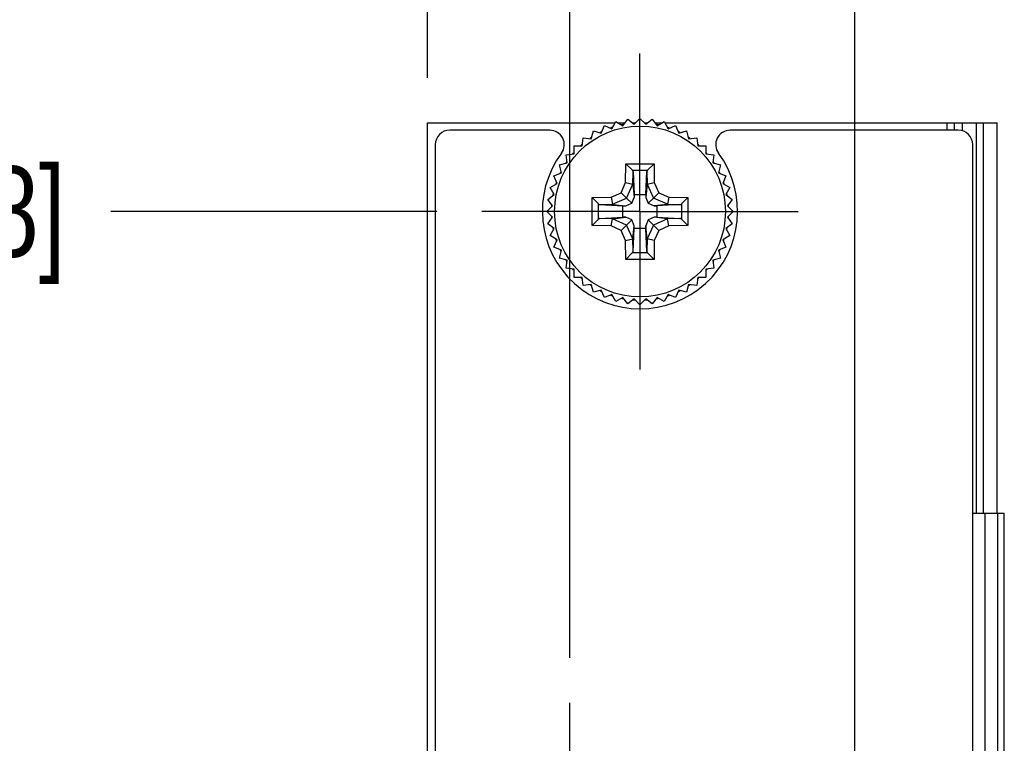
# Model space of a CAD drawing. Header units: inches. Extents: x 0.2 to 16.8, y 0.2 to 10.8.
# Tile 9 of 37: x 4.6 to 6, y 7.7 to 8.7. Entities that reach past the tile are written whole.
import ezdxf

# ---------------------------------------------------------------- set-up
doc = ezdxf.new("R2010")
doc.units = ezdxf.units.IN
doc.header["$LTSCALE"] = 0.935
doc.header["$MEASUREMENT"] = 0
doc.linetypes.add('CENTER', pattern=[0.6, 0.375, -0.075, 0.075, -0.075])
doc.layers.get('0').update_dxf_attribs({"linetype": 'CONTINUOUS'})
doc.layers.add('02___PRT_ALL_AXES', color=7, linetype='CONTINUOUS')
doc.layers.add('DIMENSIONS', color=7, linetype='CONTINUOUS')
doc.styles.get("Standard").update_dxf_attribs({"font": 'txt', "width": 0.8})
doc.dimstyles.new('DIMSTYLE_1', dxfattribs={"dimtxt": 0.125, "dimasz": 0.18, "dimexe": 0.18, "dimexo": 0.0625, "dimgap": 0.09, "dimtad": 0, "dimtih": 1, "dimtoh": 1, "dimdec": 3, "dimzin": 4, "dimdsep": 46, "dimtxsty": 'STANDARD', "dimblk": '_FILLED', "dimblk1": '_FILLED', "dimblk2": '_FILLED', "dimcen": 0.09, "dimadec": 0, "dimazin": 0, "dimtp": 0.001, "dimtm": 0.001, "dimtfac": 1, "dimtdec": 3, "dimtofl": 0, "dimtmove": 0, "dimatfit": 3, "dimldrblk": '_FILLED', "dimfxl": 1, "dimtolj": 1, "dimtzin": 4, "dimarcsym": 0})

# ---------------------------------------------------------------- blocks, each defined once
blk = doc.blocks.new('*D7')
at = {"layer": 'DIMENSIONS', "color": 2, "linetype": 'CONTINUOUS'}
blk.add_line((5.1952, 8.3987), (4.7447, 8.3987), dxfattribs=at)
at = {"layer": 'DIMENSIONS', "color": 2, "linetype": 'CONTINUOUS', "insert": (4.6822, 8.4612), "char_height": 0.125, "width": 1.425, "attachment_point": 3, "line_spacing_factor": 0.9}
blk.add_mtext('4.822{\\Ftxt.shx;\\W1.000000;\\H0.125000; }[122.48]', dxfattribs=at)
blk = doc.blocks.new('_FILLED')
at = {"color": 0, "linetype": 'BYBLOCK'}
blk.add_solid([(0, 0), (-1, 0.1736), (-1, -0.1736)], dxfattribs=at)
blk = doc.blocks.new('*D17')
at = {"layer": 'DIMENSIONS', "color": 2, "linetype": 'CONTINUOUS'}
blk.add_line((5.7731, 7.5016), (5.7731, 8.9649), dxfattribs=at)
at = {"layer": 'DIMENSIONS', "color": 2, "linetype": 'CONTINUOUS', "insert": (5.7106, 9.0274), "char_height": 0.125, "width": 1.425, "attachment_point": 1, "rotation": 90, "line_spacing_factor": 0.9}
blk.add_mtext('4X .297{\\Ftxt.shx;\\W1.000000;\\H0.125000; }[7.54]', dxfattribs=at)
blk = doc.blocks.new('*D18')
at = {"layer": 'DIMENSIONS', "color": 2, "linetype": 'CONTINUOUS'}
blk.add_line((5.3792, 7.7817), (5.3792, 8.9649), dxfattribs=at)
at = {"layer": 'DIMENSIONS', "color": 2, "linetype": 'CONTINUOUS', "insert": (5.3167, 9.0274), "char_height": 0.125, "width": 1.425, "attachment_point": 1, "rotation": 90, "line_spacing_factor": 0.9}
blk.add_mtext('5X .097{\\Ftxt.shx;\\W1.000000;\\H0.125000; }[2.46]', dxfattribs=at)
blk = doc.blocks.new('*D19')
at = {"layer": 'DIMENSIONS', "color": 2, "linetype": 'CONTINUOUS'}
blk.add_line((5.1822, 8.5837), (5.1822, 8.9649), dxfattribs=at)
at = {"layer": 'DIMENSIONS', "color": 2, "linetype": 'CONTINUOUS', "insert": (5.1197, 9.0274), "char_height": 0.125, "width": 1.225, "attachment_point": 1, "rotation": 90, "line_spacing_factor": 0.9}
blk.add_mtext('-.294{\\Ftxt.shx;\\W1.000000;\\H0.125000; }[7.47]', dxfattribs=at)

msp = doc.modelspace()

# ---------------------------------------------------------------- linework, layer by layer
at = {"color": 7, "linetype": 'CONTINUOUS'}
for p, q in [((5.4373, 8.5133), (5.4429, 8.523)), ((5.4429, 8.523), (5.4526, 8.5174)), ((5.4526, 8.5174), (5.4594, 8.5263)), ((5.4594, 8.5263), (5.4683, 8.5195)), ((5.4683, 8.5195), (5.4762, 8.5274)), ((5.4762, 8.5274), (5.4841, 8.5195)), ((5.4841, 8.5195), (5.493, 8.5263)), ((5.493, 8.5263), (5.4998, 8.5174)), ((5.4998, 8.5174), (5.5095, 8.523)), ((5.5095, 8.523), (5.5151, 8.5133)), ((5.1822, 3.4542), (5.1822, 8.5212)), ((5.1822, 8.5212), (5.4418, 8.5212)), ((5.3515, 8.5112), (5.2132, 8.5112)), ((5.4089, 8.4994), (5.4118, 8.5102)), ((5.4118, 8.5102), (5.4226, 8.5073)), ((5.4226, 8.5073), (5.4269, 8.5176)), ((5.4269, 8.5176), (5.4373, 8.5133)), ((5.4461, 8.5212), (5.4554, 8.5212)), ((5.4661, 8.5212), (5.47, 8.5212)), ((5.4824, 8.5212), (5.4863, 8.5212)), ((5.4969, 8.5212), (5.5063, 8.5212)), ((5.5106, 8.5212), (5.9702, 8.5212)), ((5.5151, 8.5133), (5.5255, 8.5176)), ((5.5255, 8.5176), (5.5297, 8.5073)), ((5.5297, 8.5073), (5.5406, 8.5102)), ((5.5406, 8.5102), (5.5435, 8.4994)), ((5.9162, 8.5112), (5.6009, 8.5112)), ((5.9217, 8.5212), (5.9217, 8.5112)), ((5.9702, 7.9817), (5.9702, 8.5212)), ((5.3964, 8.4897), (5.3978, 8.5008)), ((5.3978, 8.5008), (5.4089, 8.4994)), ((5.5435, 8.4994), (5.5546, 8.5008)), ((5.5546, 8.5008), (5.556, 8.4897)), ((5.1932, 8.4912), (5.1932, 3.4842)), ((5.3852, 8.4785), (5.3852, 8.4897)), ((5.3852, 8.4897), (5.3964, 8.4897)), ((5.556, 8.4897), (5.5672, 8.4897)), ((5.5672, 8.4897), (5.5672, 8.4785)), ((5.9362, 7.3577), (5.9362, 8.4912)), ((5.3741, 8.4771), (5.3852, 8.4785)), ((5.3755, 8.466), (5.3741, 8.4771)), ((5.5672, 8.4785), (5.5783, 8.4771)), ((5.5783, 8.4771), (5.5769, 8.466)), ((5.3647, 8.4631), (5.3755, 8.466)), ((5.3676, 8.4522), (5.3647, 8.4631)), ((5.4568, 8.4649), (5.4657, 8.4559)), ((5.4867, 8.4559), (5.4956, 8.4649)), ((5.5769, 8.466), (5.5877, 8.4631)), ((5.5877, 8.4631), (5.5848, 8.4522)), ((5.3573, 8.448), (5.3676, 8.4522)), ((5.3615, 8.4376), (5.3573, 8.448)), ((5.4666, 8.454), (5.4683, 8.4222)), ((5.4841, 8.4222), (5.4858, 8.454)), ((5.5848, 8.4522), (5.5951, 8.448)), ((5.5951, 8.448), (5.5909, 8.4376)), ((5.3518, 8.432), (5.3615, 8.4376)), ((5.3574, 8.4223), (5.3518, 8.432)), ((5.4563, 8.4387), (5.4662, 8.4365)), ((5.4662, 8.4365), (5.4663, 8.4364)), ((5.4663, 8.4364), (5.4683, 8.4183)), ((5.4861, 8.4364), (5.4841, 8.4183)), ((5.4861, 8.4364), (5.4862, 8.4365)), ((5.4862, 8.4365), (5.496, 8.4387)), ((5.5909, 8.4376), (5.6006, 8.432)), ((5.6006, 8.432), (5.595, 8.4223)), ((5.3486, 8.4155), (5.3574, 8.4223)), ((5.3554, 8.4066), (5.3486, 8.4155)), ((5.4099, 8.4181), (5.4189, 8.4092)), ((5.4362, 8.4185), (5.4383, 8.4087)), ((5.4501, 8.4248), (5.4576, 8.4173)), ((5.4576, 8.4173), (5.4647, 8.4102)), ((5.4647, 8.4102), (5.4683, 8.4183)), ((5.4683, 8.4222), (5.4683, 8.4183)), ((5.4683, 8.4222), (5.4841, 8.4222)), ((5.4841, 8.4222), (5.4841, 8.4183)), ((5.4841, 8.4183), (5.4877, 8.4102)), ((5.4948, 8.4173), (5.4877, 8.4102)), ((5.5023, 8.4248), (5.4948, 8.4173)), ((5.5162, 8.4185), (5.5141, 8.4087)), ((5.5424, 8.4181), (5.5335, 8.4092)), ((5.595, 8.4223), (5.6038, 8.4155)), ((5.6038, 8.4155), (5.597, 8.4066)), ((5.3475, 8.3987), (5.3554, 8.4066)), ((5.4209, 8.4083), (5.4527, 8.4066)), ((5.4385, 8.4086), (5.4383, 8.4087)), ((5.4385, 8.4086), (5.4566, 8.4066)), ((5.4527, 8.3908), (5.4527, 8.4066)), ((5.4527, 8.4066), (5.4566, 8.4066)), ((5.4566, 8.4066), (5.4647, 8.4102)), ((5.4877, 8.4102), (5.4958, 8.4066)), ((5.5139, 8.4086), (5.4958, 8.4066)), ((5.4958, 8.4066), (5.4997, 8.4066)), ((5.5315, 8.4083), (5.4997, 8.4066)), ((5.4997, 8.4066), (5.4997, 8.3908)), ((5.5141, 8.4087), (5.5139, 8.4086)), ((5.597, 8.4066), (5.6049, 8.3987)), ((5.3554, 8.3908), (5.3475, 8.3987)), ((5.3486, 8.3819), (5.3554, 8.3908)), ((5.4099, 8.3793), (5.4189, 8.3882)), ((5.4209, 8.3891), (5.4527, 8.3908)), ((5.4362, 8.3788), (5.4383, 8.3887)), ((5.4383, 8.3887), (5.4385, 8.3888)), ((5.4385, 8.3888), (5.4566, 8.3908)), ((5.4566, 8.3908), (5.4527, 8.3908)), ((5.4647, 8.3872), (5.4566, 8.3908)), ((5.4576, 8.3801), (5.4647, 8.3872)), ((5.4683, 8.3791), (5.4647, 8.3872)), ((5.4877, 8.3872), (5.4841, 8.3791)), ((5.4958, 8.3908), (5.4877, 8.3872)), ((5.4948, 8.3801), (5.4877, 8.3872)), ((5.4997, 8.3908), (5.4958, 8.3908)), ((5.5139, 8.3888), (5.4958, 8.3908)), ((5.4997, 8.3908), (5.5315, 8.3891)), ((5.5139, 8.3888), (5.5141, 8.3887)), ((5.5162, 8.3788), (5.5141, 8.3887)), ((5.5424, 8.3793), (5.5335, 8.3881)), ((5.6049, 8.3987), (5.597, 8.3908)), ((5.597, 8.3908), (5.6038, 8.3819)), ((5.3574, 8.3751), (5.3486, 8.3819)), ((5.3518, 8.3654), (5.3574, 8.3751)), ((5.4501, 8.3726), (5.4576, 8.3801)), ((5.4663, 8.361), (5.4683, 8.3791)), ((5.4666, 8.3434), (5.4683, 8.3752)), ((5.4683, 8.3752), (5.4683, 8.3791)), ((5.4841, 8.3752), (5.4683, 8.3752)), ((5.4841, 8.3791), (5.4841, 8.3752)), ((5.4861, 8.361), (5.4841, 8.3791)), ((5.4858, 8.3434), (5.4841, 8.3752)), ((5.5023, 8.3726), (5.4948, 8.3801)), ((5.6038, 8.3819), (5.595, 8.3751)), ((5.595, 8.3751), (5.6006, 8.3654)), ((5.3615, 8.3598), (5.3518, 8.3654)), ((5.3573, 8.3494), (5.3615, 8.3598)), ((5.4563, 8.3586), (5.4662, 8.3608)), ((5.4663, 8.361), (5.4662, 8.3608)), ((5.4862, 8.3608), (5.4861, 8.361)), ((5.496, 8.3586), (5.4862, 8.3608)), ((5.6006, 8.3654), (5.5909, 8.3598)), ((5.5909, 8.3598), (5.5951, 8.3494)), ((5.3676, 8.3451), (5.3573, 8.3494)), ((5.3647, 8.3343), (5.3676, 8.3451)), ((5.5951, 8.3494), (5.5848, 8.3451)), ((5.5848, 8.3451), (5.5877, 8.3343)), ((5.3755, 8.3314), (5.3647, 8.3343)), ((5.4568, 8.3324), (5.4656, 8.3414)), ((5.4956, 8.3324), (5.4867, 8.3414)), ((5.5877, 8.3343), (5.5769, 8.3314)), ((5.3741, 8.3203), (5.3755, 8.3314)), ((5.3852, 8.3189), (5.3741, 8.3203)), ((5.3852, 8.3077), (5.3852, 8.3189)), ((5.5783, 8.3203), (5.5672, 8.3189)), ((5.5672, 8.3189), (5.5672, 8.3077)), ((5.5769, 8.3314), (5.5783, 8.3203)), ((5.3964, 8.3077), (5.3852, 8.3077)), ((5.3978, 8.2966), (5.3964, 8.3077)), ((5.556, 8.3077), (5.5546, 8.2966)), ((5.5672, 8.3077), (5.556, 8.3077)), ((5.4089, 8.298), (5.3978, 8.2966)), ((5.4118, 8.2872), (5.4089, 8.298)), ((5.5435, 8.298), (5.5406, 8.2872)), ((5.5546, 8.2966), (5.5435, 8.298)), ((5.4226, 8.2901), (5.4118, 8.2872)), ((5.4269, 8.2797), (5.4226, 8.2901)), ((5.4373, 8.284), (5.4269, 8.2797)), ((5.4429, 8.2743), (5.4373, 8.284)), ((5.4526, 8.2799), (5.4429, 8.2743)), ((5.4594, 8.271), (5.4526, 8.2799)), ((5.4683, 8.2779), (5.4594, 8.271)), ((5.4762, 8.2699), (5.4683, 8.2779)), ((5.4841, 8.2779), (5.4762, 8.2699)), ((5.493, 8.271), (5.4841, 8.2779)), ((5.4998, 8.2799), (5.493, 8.271)), ((5.5095, 8.2743), (5.4998, 8.2799)), ((5.5151, 8.284), (5.5095, 8.2743)), ((5.5255, 8.2797), (5.5151, 8.284)), ((5.5297, 8.2901), (5.5255, 8.2797)), ((5.5406, 8.2872), (5.5297, 8.2901)), ((5.9362, 7.9817), (5.9799, 7.9817))]:
    msp.add_line(p, q, dxfattribs=at)
at = {"color": 9, "linetype": 'CONTINUOUS'}
for p, q in [((5.901, 8.5112), (5.901, 8.5212)), ((5.9107, 8.5212), (5.9107, 8.5112)), ((5.941, 8.5212), (5.941, 7.9817)), ((5.9505, 8.5212), (5.9505, 7.9817)), ((5.4563, 8.4387), (5.4568, 8.4649)), ((5.4568, 8.4649), (5.4956, 8.4649)), ((5.4656, 8.4559), (5.4867, 8.4559)), ((5.4956, 8.4649), (5.496, 8.4387)), ((5.4663, 8.4364), (5.4666, 8.454)), ((5.4858, 8.454), (5.4861, 8.4364)), ((5.4501, 8.4248), (5.4563, 8.4387)), ((5.4576, 8.4173), (5.4662, 8.4365)), ((5.4862, 8.4365), (5.4948, 8.4173)), ((5.496, 8.4387), (5.5023, 8.4248)), ((5.4099, 8.4181), (5.4362, 8.4185)), ((5.4099, 8.3793), (5.4099, 8.4181)), ((5.4362, 8.4185), (5.4501, 8.4248)), ((5.4383, 8.4087), (5.4576, 8.4173)), ((5.5141, 8.4087), (5.4948, 8.4173)), ((5.5023, 8.4248), (5.5162, 8.4185)), ((5.5162, 8.4185), (5.5424, 8.4181)), ((5.5424, 8.4181), (5.5424, 8.3793)), ((5.4189, 8.3882), (5.4189, 8.4092)), ((5.4209, 8.4083), (5.4385, 8.4086)), ((5.5139, 8.4086), (5.5315, 8.4083)), ((5.5335, 8.4092), (5.5335, 8.3881)), ((5.4385, 8.3888), (5.4209, 8.3891)), ((5.4576, 8.3801), (5.4383, 8.3887)), ((5.5141, 8.3887), (5.4948, 8.3801)), ((5.5315, 8.3891), (5.5139, 8.3888)), ((5.4362, 8.3788), (5.4099, 8.3793)), ((5.4501, 8.3726), (5.4362, 8.3788)), ((5.4563, 8.3586), (5.4501, 8.3726)), ((5.4662, 8.3608), (5.4576, 8.3801)), ((5.4948, 8.3801), (5.4862, 8.3608)), ((5.5023, 8.3726), (5.496, 8.3586)), ((5.5162, 8.3788), (5.5023, 8.3726)), ((5.5424, 8.3793), (5.5162, 8.3788)), ((5.4666, 8.3434), (5.4663, 8.361)), ((5.4861, 8.361), (5.4858, 8.3434)), ((5.4568, 8.3324), (5.4563, 8.3586)), ((5.496, 8.3586), (5.4956, 8.3324)), ((5.4956, 8.3324), (5.4568, 8.3324)), ((5.4867, 8.3414), (5.4656, 8.3414)), ((5.9533, 3.9817), (5.9533, 7.9817)), ((5.9711, 3.9817), (5.9711, 7.9817)), ((5.9798, 3.9817), (5.9798, 7.9817))]:
    msp.add_line(p, q, dxfattribs=at)
at = {"color": 7, "linetype": 'CONTINUOUS'}
msp.add_circle((5.4762, 8.3987), 0.1181, dxfattribs=at)
for centre, radius, start, end in [((5.2132, 8.4912), 0.02, 90, 180), ((5.3515, 8.4912), 0.02, 323.5908, 90), ((5.4765, 8.3981), 0.1232, 116.277, 116.9696), ((5.4764, 8.3982), 0.123, 115.5173, 116.277), ((5.4761, 8.3987), 0.1224, 108.7418, 109.4441), ((5.4762, 8.3985), 0.1227, 108.0168, 108.7418), ((5.4762, 8.3988), 0.1224, 101.2569, 101.987), ((5.4761, 8.3991), 0.1221, 100.5542, 101.2569), ((5.4762, 8.3982), 0.123, 94.2507, 94.4856), ((5.4762, 8.3981), 0.123, 93.7278, 94.2507), ((5.4762, 8.3981), 0.1231, 93.0351, 93.7278), ((5.4762, 8.3991), 0.1221, 86.2685, 86.9683), ((5.4762, 8.399), 0.1222, 85.6901, 86.2685), ((5.4762, 8.3989), 0.1223, 85.5051, 85.6902), ((5.4762, 8.3986), 0.1226, 78.7564, 79.459), ((5.4762, 8.3986), 0.1226, 78.0291, 78.7564), ((5.4762, 8.3987), 0.1224, 71.2436, 71.9755), ((5.4762, 8.3987), 0.1225, 70.5409, 71.2436), ((5.4762, 8.3987), 0.1225, 63.0328, 64.4902), ((5.6009, 8.4912), 0.02, 90, 216.4092), ((5.9162, 8.4912), 0.02, 0, 90), ((5.4755, 8.3998), 0.1212, 124.2322, 124.4947), ((5.4754, 8.3998), 0.1212, 123.726, 124.2321), ((5.4757, 8.3995), 0.1215, 123.0234, 123.7259), ((5.4763, 8.3989), 0.1223, 55.807, 56.9693), ((5.4763, 8.3988), 0.1223, 55.5097, 55.807), ((5.4766, 8.3982), 0.1232, 131.239, 131.9651), ((5.4767, 8.3981), 0.1232, 130.5427, 131.239), ((5.4763, 8.3988), 0.1224, 48.7566, 49.4595), ((5.4763, 8.3988), 0.1223, 48.024, 48.7566), ((5.4762, 8.3992), 0.135, 143.5908, 36.4092), ((5.4763, 8.3986), 0.1227, 145.4927, 146.2553), ((5.4761, 8.3988), 0.1224, 138.7664, 139.4686), ((5.4759, 8.3989), 0.1221, 138.0386, 138.7664), ((5.476, 8.3985), 0.1228, 41.2475, 41.974), ((5.476, 8.3985), 0.1227, 40.5459, 41.2475), ((5.4762, 8.3987), 0.1225, 33.7225, 34.4833), ((5.4765, 8.3985), 0.1229, 153.0389, 153.7347), ((5.4761, 8.3987), 0.1224, 146.2553, 146.9517), ((5.476, 8.3986), 0.1227, 33.0262, 33.7225), ((5.4764, 8.3988), 0.1222, 26.276, 26.9738), ((5.4766, 8.3985), 0.1229, 153.7347, 154.4912), ((5.4767, 8.3989), 0.122, 25.5114, 26.2761), ((5.476, 8.3988), 0.1222, 161.2461, 161.9783), ((5.4758, 8.3988), 0.1221, 160.5419, 161.2461), ((5.4756, 8.3985), 0.1232, 18.0313, 19.4527), ((5.4762, 8.3987), 0.1225, 168.7507, 169.4532), ((5.4763, 8.3986), 0.1226, 168.0221, 168.7507), ((5.4771, 8.3989), 0.1216, 11.2329, 11.9653), ((5.4767, 8.3988), 0.122, 10.529, 11.2329), ((5.4763, 8.3987), 0.1226, 176.2695, 176.9674), ((5.4762, 8.3987), 0.1225, 175.5107, 175.7878), ((5.4763, 8.3987), 0.1226, 175.7878, 176.2695), ((5.4757, 8.3986), 0.123, 4.3061, 4.5037), ((5.4758, 8.3986), 0.1229, 3.7448, 4.3062), ((5.4759, 8.3986), 0.1228, 3.0498, 3.7448), ((5.4763, 8.3987), 0.1226, 183.0323, 183.7304), ((5.4763, 8.3987), 0.1226, 183.7304, 184.2032), ((5.4762, 8.3987), 0.1225, 184.2032, 184.489), ((5.4758, 8.3987), 0.1229, 355.6845, 356.2552), ((5.4757, 8.3988), 0.123, 355.496, 355.6846), ((5.4759, 8.3987), 0.1228, 356.2551, 356.9499), ((5.4762, 8.3987), 0.1225, 190.5466, 191.249), ((5.4763, 8.3987), 0.1226, 191.249, 191.9787), ((5.4771, 8.3985), 0.1216, 348.0356, 348.7668), ((5.4767, 8.3986), 0.122, 348.7668, 349.4709), ((5.476, 8.3986), 0.1222, 198.0227, 198.7533), ((5.4758, 8.3986), 0.1221, 198.7533, 199.4585), ((5.4756, 8.3989), 0.1232, 340.5476, 341.9697), ((5.4766, 8.3989), 0.1229, 205.5065, 206.2645), ((5.4767, 8.3985), 0.122, 333.7231, 334.4862), ((5.4765, 8.3988), 0.1229, 206.2644, 206.96), ((5.4761, 8.3986), 0.1224, 213.047, 213.7438), ((5.476, 8.3988), 0.1227, 326.2766, 326.9725), ((5.4764, 8.3986), 0.1222, 333.0251, 333.7231), ((5.4763, 8.3988), 0.1226, 213.7438, 214.5045), ((5.4761, 8.3986), 0.1224, 220.5318, 221.2329), ((5.4759, 8.3984), 0.1221, 221.2328, 221.9631), ((5.476, 8.3989), 0.1228, 318.0275, 318.7517), ((5.476, 8.3989), 0.1227, 318.7517, 319.4545), ((5.4762, 8.3987), 0.1225, 325.5139, 326.2767), ((5.4766, 8.3992), 0.1232, 228.0366, 228.7604), ((5.4767, 8.3992), 0.1232, 228.7604, 229.4573), ((5.4763, 8.3986), 0.1224, 310.5404, 311.2428), ((5.4763, 8.3985), 0.1223, 311.2428, 311.9776), ((5.4754, 8.3976), 0.1211, 235.5034, 236.2735), ((5.4757, 8.3979), 0.1215, 236.2735, 236.9756), ((5.4763, 8.3985), 0.1223, 303.0297, 304.1411), ((5.4763, 8.3986), 0.1223, 304.1411, 304.4885), ((5.4765, 8.3993), 0.1232, 243.0296, 243.7225), ((5.4764, 8.3992), 0.123, 243.7224, 244.4808), ((5.4761, 8.3986), 0.1224, 250.556, 251.2576), ((5.4762, 8.3989), 0.1227, 251.2576, 251.9845), ((5.4762, 8.3986), 0.1224, 258.0144, 258.7425), ((5.4761, 8.3983), 0.1221, 258.7425, 259.4459), ((5.4762, 8.3988), 0.1226, 280.5412, 281.243), ((5.4762, 8.3988), 0.1226, 281.243, 281.9723), ((5.4762, 8.3986), 0.1224, 288.0259, 288.7558), ((5.4762, 8.3986), 0.1225, 288.7558, 289.4592), ((5.4762, 8.3987), 0.1225, 295.508, 296.9663), ((5.4762, 8.3992), 0.123, 265.5125, 265.6967), ((5.4762, 8.3992), 0.123, 265.6967, 266.2716), ((5.4762, 8.3993), 0.1231, 266.2716, 266.964), ((5.4762, 8.3983), 0.1221, 273.0308, 273.7309), ((5.4762, 8.3984), 0.1222, 273.7308, 274.2569), ((5.4762, 8.3985), 0.1223, 274.2569, 274.493)]:
    msp.add_arc(centre, radius, start, end, dxfattribs=at)
msp.add_ellipse((5.5313, 8.4183), major_axis=(-0.0001, 0.01), ratio=0.487612, start_param=-3.117853, end_param=-2.698974, dxfattribs=at)
for points, knots in [([(5.4656, 8.4559), (5.4659, 8.4557), (5.4664, 8.4551), (5.4666, 8.4543), (5.4666, 8.454)], [0, 0, 0, 0, 0.535971, 1, 1, 1, 1]), ([(5.4867, 8.4559), (5.4866, 8.4558), (5.4863, 8.4555), (5.4861, 8.455), (5.4858, 8.4545), (5.4858, 8.4542), (5.4858, 8.454)], [0, 0, 0, 0, 0.273672, 0.52896, 0.77001, 1, 1, 1, 1]), ([(5.4189, 8.4092), (5.4192, 8.409), (5.4198, 8.4085), (5.4206, 8.4083), (5.4209, 8.4083)], [0, 0, 0, 0, 0.533893, 1, 1, 1, 1]), ([(5.4209, 8.3891), (5.4207, 8.3891), (5.4204, 8.389), (5.4199, 8.3888), (5.4194, 8.3885), (5.4191, 8.3883), (5.4189, 8.3882)], [0, 0, 0, 0, 0.229991, 0.471038, 0.726338, 1, 1, 1, 1]), ([(5.5335, 8.3881), (5.5332, 8.3884), (5.5326, 8.3889), (5.5318, 8.3891), (5.5315, 8.3891)], [0, 0, 0, 0, 0.533893, 1, 1, 1, 1]), ([(5.4656, 8.3414), (5.4659, 8.3417), (5.4664, 8.3423), (5.4666, 8.343), (5.4666, 8.3434)], [0, 0, 0, 0, 0.533893, 1, 1, 1, 1]), ([(5.4858, 8.3434), (5.4858, 8.3432), (5.4858, 8.3429), (5.4861, 8.3424), (5.4863, 8.3419), (5.4866, 8.3416), (5.4867, 8.3414)], [0, 0, 0, 0, 0.229991, 0.471038, 0.726338, 1, 1, 1, 1])]:
    msp.add_open_spline(points, degree=3, knots=knots, dxfattribs=at)
at = {"layer": '02___PRT_ALL_AXES', "color": 7, "linetype": 'CENTER'}
for p, q in [((5.4762, 8.3987), (5.4762, 8.6172)), ((5.4762, 8.3987), (5.2577, 8.3987)), ((5.4762, 8.3987), (5.4762, 8.1802)), ((5.4762, 8.3987), (5.6947, 8.3987)), ((5.3792, 7.4882), (5.3792, 7.7192))]:
    msp.add_line(p, q, dxfattribs=at)

# ---------------------------------------------------------------- dimensions: what is measured, and where the dimension line sits
at = {"layer": 'DIMENSIONS', "color": 2, "linetype": 'CONTINUOUS'}
for feature_location, offset, origin, text, picture, middle in [((5.3792, 7.7817), (0, 1.1832), (5.4762, 7.7192), '5X <>', '*D18', (5.3792, 9.7399)), ((5.7731, 7.5016), (0, 1.4633), (5.4762, 7.4391), '4X <>', '*D17', (5.7731, 9.7399)), ((5.1822, 8.5837), (0, 0.3812), (5.4762, 8.5212), '-<>', '*D19', (5.1822, 9.6399))]:
    dim = msp.add_ordinate_dim(feature_location=feature_location, offset=offset, dtype=1, origin=origin, text=text, dimstyle='DIMSTYLE_1', dxfattribs=at)
    dim.commit()
    dim.dimension.update_dxf_attribs({"geometry": picture, "text_midpoint": middle})
dim = msp.add_ordinate_dim(feature_location=(5.1952, 8.3987), offset=(-0.4505, 0), dtype=0, origin=(5.2577, 3.5767), dimstyle='DIMSTYLE_1', dxfattribs=at)
dim.commit()
dim.dimension.update_dxf_attribs({"geometry": '*D7', "text_midpoint": (3.6697, 8.3987)})

doc.saveas('drawing.dxf')
